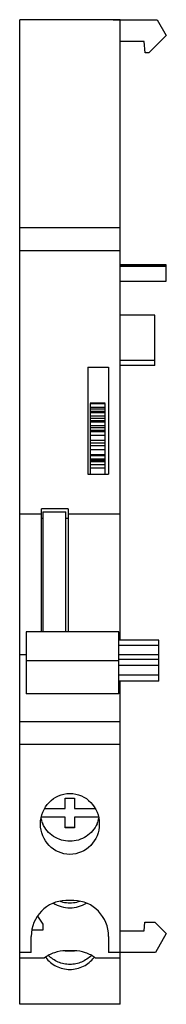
# Model space of a CAD drawing. Header units: millimetres. Extents: x 30 to 42.7, y 7.2 to 92.5.
import ezdxf

# ---------------------------------------------------------------- set-up
doc = ezdxf.new("R2010")
doc.units = ezdxf.units.MM
doc.header["$LTSCALE"] = 6.537881
doc.layers.get('0').update_dxf_attribs({"linetype": 'CONTINUOUS'})

msp = doc.modelspace()

# ---------------------------------------------------------------- linework, layer by layer
at = {"color": 7, "linetype": 'CONTINUOUS'}
for p, q in [((30.027, 7.182), (30.027, 92.482)), ((38.727, 92.482), (30.027, 92.482)), ((38.131, 92.482), (38.127, 92.502)), ((38.127, 92.502), (41.937, 92.502)), ((38.727, 38.728), (38.727, 92.482)), ((41.937, 92.502), (42.731, 91.127)), ((40.809, 90.622), (38.727, 90.622)), ((40.896, 89.622), (40.809, 90.622)), ((42.731, 91.127), (41.226, 89.622)), ((41.226, 89.622), (40.896, 89.622)), ((30.027, 74.482), (38.727, 74.482)), ((38.727, 72.482), (30.027, 72.482)), ((38.727, 71.253), (42.727, 71.253)), ((42.727, 71.25), (38.727, 71.25)), ((42.727, 71.127), (38.727, 71.127)), ((42.727, 69.837), (42.727, 71.252)), ((38.727, 69.837), (42.727, 69.837)), ((41.727, 66.887), (38.727, 66.887)), ((41.727, 62.542), (41.727, 66.887)), ((35.927, 62.382), (35.927, 53.132)), ((35.927, 62.382), (37.727, 62.382)), ((37.727, 62.382), (37.727, 53.132)), ((41.727, 62.968), (38.727, 62.968)), ((41.727, 62.542), (38.727, 62.542)), ((37.427, 59.268), (36.127, 59.268)), ((36.127, 59.251), (36.127, 53.132)), ((36.127, 59.251), (37.427, 59.251)), ((37.427, 58.909), (36.127, 58.909)), ((37.427, 53.132), (37.427, 59.251)), ((36.127, 58.784), (37.427, 58.784)), ((37.427, 58.537), (36.127, 58.537)), ((36.127, 58.472), (37.427, 58.472)), ((37.427, 58.132), (36.127, 58.132)), ((36.127, 57.983), (37.427, 57.983)), ((37.427, 57.732), (36.127, 57.732)), ((36.127, 57.659), (37.427, 57.659)), ((37.427, 57.305), (36.127, 57.305)), ((36.127, 57.172), (37.427, 57.172)), ((37.427, 56.914), (36.127, 56.914)), ((36.127, 56.825), (37.427, 56.825)), ((37.427, 56.463), (36.127, 56.463)), ((36.127, 56.074), (37.427, 56.074)), ((37.427, 55.812), (36.127, 55.812)), ((36.127, 55.599), (37.427, 55.599)), ((37.427, 55.241), (36.127, 55.241)), ((36.127, 54.832), (37.427, 54.832)), ((37.427, 54.702), (36.127, 54.702)), ((37.427, 54.432), (36.127, 54.432)), ((37.427, 54.306), (36.127, 54.306)), ((36.127, 54.228), (37.427, 54.228)), ((37.427, 53.926), (36.127, 53.926)), ((35.927, 53.132), (37.727, 53.132)), ((36.127, 53.668), (37.427, 53.668)), ((30.027, 49.685), (31.927, 49.685)), ((31.927, 39.467), (31.927, 50.108)), ((34.227, 50.108), (31.927, 50.108)), ((32.027, 49.864), (32.027, 39.467)), ((32.027, 49.864), (34.027, 49.864)), ((34.027, 39.467), (34.027, 49.864)), ((34.227, 50.108), (34.227, 39.467)), ((34.227, 49.685), (38.727, 49.685)), ((31.927, 49.307), (32.027, 49.307)), ((34.027, 49.307), (34.227, 49.307)), ((38.627, 39.467), (30.577, 39.467)), ((30.577, 39.467), (30.577, 34.072)), ((38.627, 34.072), (38.627, 39.467)), ((42.077, 38.73), (38.627, 38.73)), ((42.077, 35.193), (42.077, 38.73)), ((38.627, 38.313), (42.077, 38.313)), ((30.577, 37.472), (30.027, 37.472)), ((38.627, 36.942), (30.577, 36.942)), ((42.077, 37.475), (38.627, 37.475)), ((42.077, 37.058), (38.627, 37.058)), ((38.627, 36.556), (42.077, 36.556)), ((42.077, 35.695), (38.627, 35.695)), ((42.077, 35.193), (38.627, 35.193)), ((38.727, 7.182), (38.727, 35.193)), ((38.627, 34.072), (30.577, 34.072)), ((30.027, 31.682), (38.727, 31.682)), ((38.727, 29.682), (30.027, 29.682)), ((33.977, 25.057), (34.777, 25.057)), ((33.977, 24.14), (33.977, 25.057)), ((34.777, 25.057), (34.777, 24.14)), ((32.172, 24.14), (33.977, 24.14)), ((34.777, 24.14), (36.58, 24.14)), ((33.977, 23.386), (31.89, 23.386)), ((33.977, 23.412), (31.896, 23.412)), ((33.977, 22.468), (33.977, 23.412)), ((36.858, 23.412), (34.777, 23.412)), ((34.777, 23.412), (34.777, 22.468)), ((36.864, 23.386), (34.777, 23.386)), ((34.777, 22.494), (33.977, 22.494)), ((34.777, 22.468), (33.977, 22.468)), ((34.727, 16.165), (34.027, 16.165)), ((31.556, 14.818), (32.027, 14.112)), ((32.027, 14.112), (32.027, 13.612)), ((40.807, 13.562), (40.872, 14.312)), ((40.872, 14.312), (41.732, 14.312)), ((41.732, 14.312), (42.73, 13.314)), ((31.027, 11.682), (31.027, 13.06)), ((32.027, 13.612), (31.078, 13.612)), ((37.727, 13.06), (37.727, 11.682)), ((38.727, 13.562), (40.807, 13.562)), ((42.73, 13.314), (41.787, 11.682)), ((31.027, 11.682), (30.027, 11.682)), ((32.149, 11.182), (30.027, 11.182)), ((33.977, 11.8), (33.977, 11.82)), ((34.777, 11.8), (33.977, 11.8)), ((34.727, 11.82), (34.027, 11.82)), ((34.777, 11.82), (34.777, 11.8)), ((38.727, 11.182), (36.606, 11.182)), ((41.787, 11.682), (37.727, 11.682)), ((38.727, 7.182), (30.027, 7.182))]:
    msp.add_line(p, q, dxfattribs=at)
for centre, radius, start, end in [((34.233, 23.782), 2.406, 191.20667, 198.74888), ((34.522, 23.782), 2.406, 341.25172, 348.80179), ((34.238, 23.783), 2.412, 198.74538, 203.32412), ((34.517, 23.783), 2.412, 336.67672, 341.25523), ((34.372, 18.59), 2.615, 251.00921, 256.7019), ((34.378, 18.62), 2.645, 256.72852, 269.9798), ((34.376, 18.62), 2.645, 270.0202, 283.27232), ((34.382, 18.59), 2.615, 283.29892, 288.96962), ((34.288, 12.702), 2.469, 215.39273, 215.95387), ((34.467, 12.702), 2.469, 324.04418, 324.60726)]:
    msp.add_arc(centre, radius, start, end, dxfattribs=at)
msp.add_ellipse((34.377, 22.815), major_axis=(0, 2.64), ratio=0.966024, dxfattribs=at)
for centre, start_param, end_param in [((34.027, 13.06), 0, 1.570796), ((34.727, 13.06), -1.570796, 0)]:
    msp.add_ellipse(centre, major_axis=(0, 3.106), ratio=0.966024, start_param=start_param, end_param=end_param, dxfattribs=at)
for points, knots in [([(34.377, 21.313), (34.128, 21.313), (33.629, 21.384), (32.945, 21.695), (32.383, 22.184), (32.12, 22.606), (32.024, 22.829)], [0, 0, 0, 0, 0.252798, 0.504189, 0.753327, 1, 1, 1, 1]), ([(36.731, 22.829), (36.635, 22.606), (36.372, 22.184), (35.809, 21.695), (35.125, 21.384), (34.626, 21.313), (34.377, 21.313)], [0, 0, 0, 0, 0.246673, 0.495811, 0.747202, 1, 1, 1, 1]), ([(32.952, 15.956), (33.161, 15.82), (33.623, 15.607), (34.126, 15.535), (34.377, 15.535)], [0, 0, 0, 0, 0.498581, 1, 1, 1, 1]), ([(34.377, 15.535), (34.629, 15.535), (35.133, 15.608), (35.596, 15.821), (35.805, 15.958)], [0, 0, 0, 0, 0.501424, 1, 1, 1, 1]), ([(34.027, 11.82), (33.691, 11.82), (33.016, 11.71), (32.413, 11.386), (32.149, 11.182)], [0, 0, 0, 0, 0.50175, 1, 1, 1, 1]), ([(32.289, 11.252), (32.406, 11.09), (32.682, 10.793), (33.191, 10.458), (33.766, 10.249), (34.174, 10.202), (34.377, 10.202)], [0, 0, 0, 0, 0.247439, 0.496866, 0.747992, 1, 1, 1, 1]), ([(34.377, 10.64), (34.203, 10.64), (33.855, 10.674), (33.355, 10.829), (32.898, 11.076), (32.632, 11.299), (32.513, 11.423)], [0, 0, 0, 0, 0.251539, 0.50242, 0.752063, 1, 1, 1, 1]), ([(36.241, 11.423), (36.122, 11.299), (35.857, 11.076), (35.399, 10.829), (34.899, 10.674), (34.551, 10.64), (34.377, 10.64)], [0, 0, 0, 0, 0.247938, 0.497581, 0.748462, 1, 1, 1, 1]), ([(34.377, 10.202), (34.581, 10.202), (34.988, 10.249), (35.564, 10.458), (36.072, 10.793), (36.349, 11.09), (36.466, 11.252)], [0, 0, 0, 0, 0.252007, 0.503134, 0.752561, 1, 1, 1, 1]), ([(36.606, 11.182), (36.342, 11.386), (35.739, 11.71), (35.064, 11.82), (34.727, 11.82)], [0, 0, 0, 0, 0.49825, 1, 1, 1, 1])]:
    msp.add_open_spline(points, degree=3, knots=knots, dxfattribs=at)

doc.saveas('drawing.dxf')
